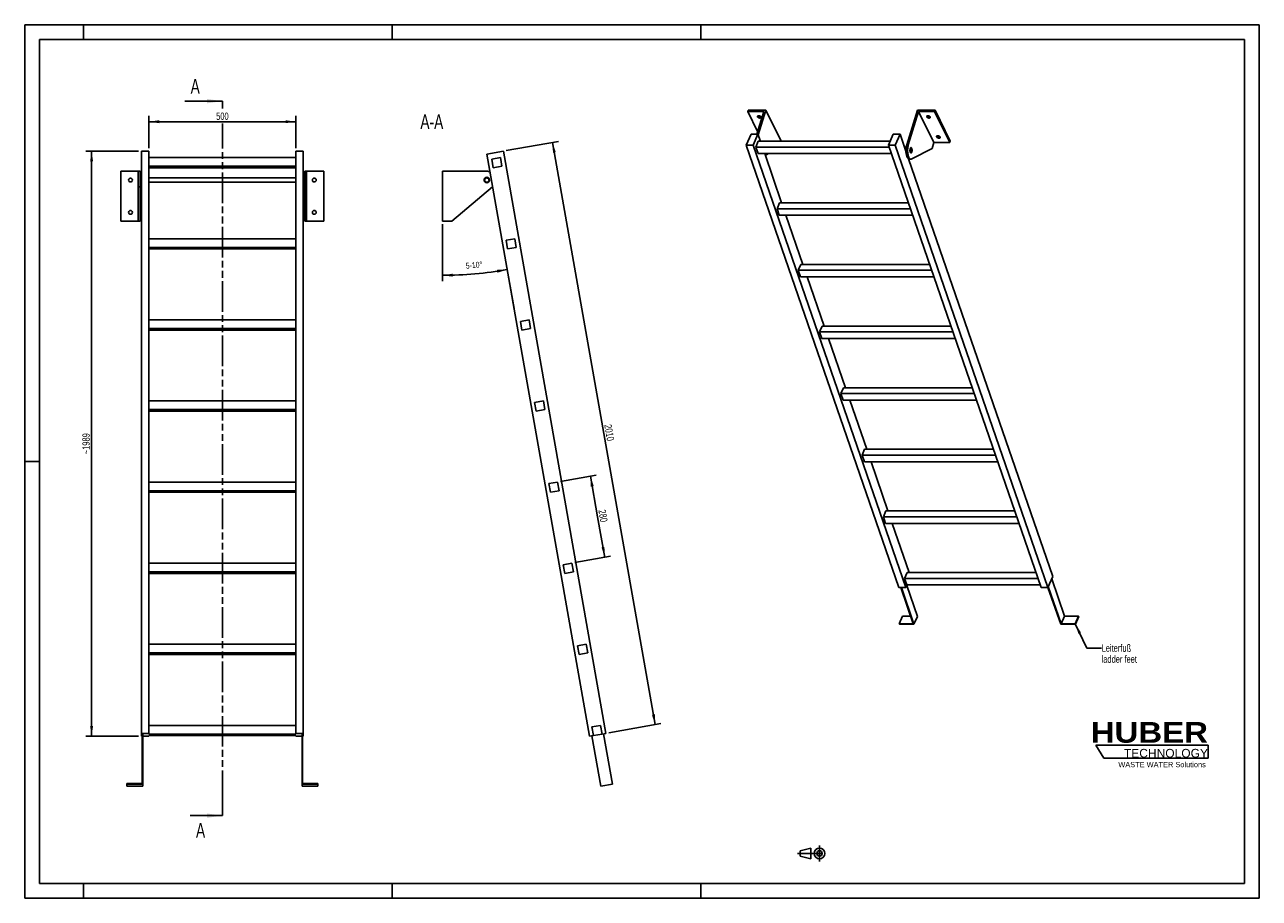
# Model space of a CAD drawing. Header units: millimetres. Extents: x 0 to 4200, y 0 to 2970.
import ezdxf

# ---------------------------------------------------------------- set-up
doc = ezdxf.new("R2010")
doc.units = ezdxf.units.MM
doc.header["$LTSCALE"] = 231
doc.linetypes.add('CENTER', pattern=[0.6, 0.375, -0.075, 0.075, -0.075])
doc.linetypes.add('PHANTOM', pattern=[0.8, 0.45, -0.05, 0.1, -0.05, 0.1, -0.05])
doc.layers.get('0').update_dxf_attribs({"linetype": 'CONTINUOUS'})
for name, color, linetype in [('005_AXIS', 7, 'CONTINUOUS'), ('050_DIMENSIONING', 7, 'CONTINUOUS'), ('053_NOTES', 7, 'CONTINUOUS'), ('HATCHING_BL0', 7, 'CONTINUOUS'), ('HUBER_Logo_BL1', 7, 'CONTINUOUS')]:
    doc.layers.add(name, color=color, linetype=linetype)
doc.styles.get("Standard").update_dxf_attribs({"font": 'txt', "width": 0.7})
doc.styles.add('TEXTSTYLE_2', font='ariblk.ttf')
doc.styles.add('TEXTSTYLE_3', font='arial.ttf')
doc.dimstyles.new('DIMSTYLE_1', dxfattribs={"dimtxt": 25, "dimasz": 35, "dimexe": 2, "dimexo": 1, "dimtad": 1, "dimdec": 1, "dimtxsty": 'STANDARD', "dimblk": '_FILLED', "dimblk1": '_FILLED', "dimblk2": '_FILLED', "dimcen": 0.09, "dimazin": 2, "dimtp": 0.8, "dimtm": 0.8, "dimtfac": 1, "dimtdec": 1, "dimtofl": 0, "dimtmove": 0, "dimatfit": 3, "dimldrblk": '_FILLED', "dimfxl": 1, "dimtolj": 1, "dimarcsym": 0})
doc.dimstyles.new('DIMSTYLE_2', dxfattribs={"dimtxt": 20, "dimasz": 35, "dimexe": 2, "dimexo": 1, "dimgap": 2, "dimtad": 1, "dimdec": 1, "dimtxsty": 'STANDARD', "dimblk": '_FILLED', "dimblk1": '_FILLED', "dimblk2": '_FILLED', "dimcen": 0.09, "dimazin": 2, "dimtp": 0.5, "dimtm": 0.5, "dimtfac": 1, "dimtdec": 1, "dimtofl": 0, "dimtmove": 0, "dimatfit": 3, "dimldrblk": '_FILLED', "dimfxl": 1, "dimtolj": 1, "dimarcsym": 0})
doc.dimstyles.new('DIMSTYLE_3', dxfattribs={"dimtxt": 25, "dimasz": 35, "dimexe": 2, "dimexo": 1, "dimtad": 1, "dimdec": 0, "dimtxsty": 'STANDARD', "dimblk": '_FILLED', "dimblk1": '_FILLED', "dimblk2": '_FILLED', "dimcen": 0.09, "dimazin": 2, "dimtp": 1.2, "dimtm": 1.2, "dimtfac": 1, "dimtdec": 0, "dimtofl": 0, "dimtmove": 0, "dimatfit": 3, "dimldrblk": '_FILLED', "dimfxl": 1, "dimtolj": 1, "dimarcsym": 0})
doc.dimstyles.new('DIMSTYLE_4', dxfattribs={"dimtxt": 25, "dimasz": 35, "dimexe": 2, "dimexo": 1, "dimtad": 1, "dimdec": 0, "dimtxsty": 'STANDARD', "dimblk": '_FILLED', "dimblk1": '_FILLED', "dimblk2": '_FILLED', "dimcen": 0.09, "dimazin": 2, "dimtp": 2, "dimtm": 2, "dimtfac": 1, "dimtdec": 0, "dimtofl": 0, "dimtmove": 0, "dimatfit": 3, "dimldrblk": '_FILLED', "dimfxl": 1, "dimtolj": 1, "dimarcsym": 0})
doc.dimstyles.new('DIMSTYLE_5', dxfattribs={"dimtxt": 25, "dimasz": 35, "dimexe": 2, "dimexo": 1, "dimtad": 1, "dimtxsty": 'STANDARD', "dimblk": '_FILLED', "dimblk1": '_FILLED', "dimblk2": '_FILLED', "dimcen": 0.09, "dimazin": 2, "dimtp": 0.5, "dimtm": 0.5, "dimtfac": 1, "dimtofl": 0, "dimtmove": 0, "dimatfit": 3, "dimldrblk": '_FILLED', "dimfxl": 1, "dimtolj": 1, "dimarcsym": 0})
doc.dimstyles.get("Standard").update_dxf_attribs({"dimtxt": 25, "dimasz": 35, "dimexe": 2, "dimexo": 1, "dimtad": 1, "dimtxsty": 'STANDARD', "dimblk": '_FILLED', "dimblk1": '_FILLED', "dimblk2": '_FILLED', "dimcen": 0.09, "dimazin": 2, "dimtol": 1, "dimtp": 0.01, "dimtm": 0.01, "dimtfac": 1, "dimtofl": 0, "dimtmove": 0, "dimatfit": 3, "dimldrblk": '_FILLED', "dimfxl": 1, "dimtolj": 1, "dimarcsym": 0})

# ---------------------------------------------------------------- blocks, each defined once
blk = doc.blocks.new('HUBER_LOGO_BL1', base_point=(3837.5, 503.7))
at = {"layer": 'HUBER_Logo_BL1', "color": 5, "linetype": 'CONTINUOUS'}
for p, q in [((4026.4, 521), (3643.9, 521)), ((3643.9, 521), (3670.9, 476)), ((4026.4, 521), (4026.4, 476)), ((3670.9, 476), (4026.4, 476))]:
    blk.add_line(p, q, dxfattribs=at)
at = {"layer": 'HUBER_Logo_BL1', "color": 2, "linetype": 'CONTINUOUS', "attachment_point": 3, "line_spacing_factor": 0.78}
for s, insert, char_height, width, style in [('HUBER\\P\\fArial;\\H29.25;TECHNOLOGY ', (4025.4, 599.1), 70.2, 387.672, 'TEXTSTYLE_2'), ('WASTE WATER Solutions', (4018, 463.6), 18, 297.033, 'TEXTSTYLE_3')]:
    blk.add_mtext(s, dxfattribs=dict(at, insert=insert, char_height=char_height, width=width, style=style))
blk = doc.blocks.new('_FILLED')
at = {"color": 0, "linetype": 'BYBLOCK'}
blk.add_solid([(0, 0), (-1, 0.143), (-1, -0.143)], dxfattribs=at)
blk = doc.blocks.new('*D0')
at = {"layer": '050_DIMENSIONING', "color": 2, "linetype": 'CONTINUOUS'}
for p, q in [((422.6, 2550.2), (422.6, 2660.2)), ((922.6, 2550.2), (922.6, 2660.2)), ((422.6, 2640.2), (672.6, 2640.2)), ((922.6, 2640.2), (672.6, 2640.2))]:
    blk.add_line(p, q, dxfattribs=at)
at = {"layer": '050_DIMENSIONING', "color": 2, "linetype": 'CONTINUOUS', "xscale": 35, "yscale": 35, "zscale": 35, "rotation": 180}
blk.add_blockref('_FILLED', (422.6, 2640.2), dxfattribs=at)
at = {"layer": '050_DIMENSIONING', "color": 2, "linetype": 'CONTINUOUS', "xscale": 35, "yscale": 35, "zscale": 35}
blk.add_blockref('_FILLED', (922.6, 2640.2), dxfattribs=at)
at = {"layer": '050_DIMENSIONING', "color": 2, "linetype": 'CONTINUOUS', "insert": (672.6, 2671.4), "char_height": 25, "width": 85.714, "attachment_point": 2, "line_spacing_factor": 0.9}
blk.add_mtext('500', dxfattribs=at)
blk = doc.blocks.new('*D1')
at = {"layer": '050_DIMENSIONING', "color": 2, "linetype": 'CONTINUOUS'}
for p, q in [((1421.1, 2291.9), (1421.1, 2098)), ((1638, 2157), (1664.8, 2005))]:
    blk.add_line(p, q, dxfattribs=at)
for start, end in [(270, 275), (275, 280)]:
    blk.add_arc((1421.1, 3387.6), 1269.6, start, end, dxfattribs=at)
for points in [[(1456, 2123.5), (1421.1, 2118), (1456.1, 2113.5)], [(1607.8, 2126.7), (1641.5, 2137.3), (1606.2, 2136.6)]]:
    blk.add_solid(points, dxfattribs=at)
at = {"layer": '050_DIMENSIONING', "color": 2, "linetype": 'CONTINUOUS', "insert": (1528.2, 2162.7), "char_height": 20, "width": 103.571, "attachment_point": 2, "rotation": 5, "line_spacing_factor": 0.9}
blk.add_mtext('5-10\\fgdt;{\\W1.0;{\\fgdt;~}}', dxfattribs=at)
blk = doc.blocks.new('*D2')
at = {"layer": '050_DIMENSIONING', "color": 2, "linetype": 'CONTINUOUS'}
for p, q in [((387.6, 2540.2), (207.6, 2540.2)), ((227.6, 2540.2), (227.6, 1545.5)), ((227.6, 550.8), (227.6, 1545.5)), ((387.6, 550.8), (207.6, 550.8))]:
    blk.add_line(p, q, dxfattribs=at)
at = {"layer": '050_DIMENSIONING', "color": 2, "linetype": 'CONTINUOUS', "xscale": 35, "yscale": 35, "zscale": 35}
for p, rotation in [((227.6, 2540.2), 90), ((227.6, 550.8), 270)]:
    blk.add_blockref('_FILLED', p, dxfattribs=dict(at, rotation=rotation))
at = {"layer": '050_DIMENSIONING', "color": 2, "linetype": 'CONTINUOUS', "insert": (196.3, 1545.5), "char_height": 25, "width": 139.286, "attachment_point": 2, "rotation": 90, "line_spacing_factor": 0.9}
blk.add_mtext('~1989', dxfattribs=at)
blk = doc.blocks.new('*D3')
at = {"layer": '050_DIMENSIONING', "color": 2, "linetype": 'CONTINUOUS'}
for p, q in [((1638.2, 2541.9), (1815.5, 2573.2)), ((1795.8, 2569.7), (1970.3, 1580)), ((2144.8, 590.3), (1970.3, 1580)), ((1987.2, 562.5), (2164.5, 593.7))]:
    blk.add_line(p, q, dxfattribs=at)
at = {"layer": '050_DIMENSIONING', "color": 2, "linetype": 'CONTINUOUS', "xscale": 35, "yscale": 35, "zscale": 35}
for p, rotation in [((1795.8, 2569.7), 100), ((2144.8, 590.3), 280)]:
    blk.add_blockref('_FILLED', p, dxfattribs=dict(at, rotation=rotation))
at = {"layer": '050_DIMENSIONING', "color": 2, "linetype": 'CONTINUOUS', "insert": (2001.1, 1585.4), "char_height": 25, "width": 109.821, "attachment_point": 2, "rotation": 280, "line_spacing_factor": 0.9}
blk.add_mtext('2010', dxfattribs=at)
blk = doc.blocks.new('*D4')
at = {"layer": '050_DIMENSIONING', "color": 2, "linetype": 'CONTINUOUS'}
for p, q in [((1822.9, 1416.9), (1944.5, 1438.4)), ((1924.8, 1434.9), (1949.1, 1297)), ((1973.4, 1159.1), (1949.1, 1297)), ((1871.5, 1141.2), (1993.1, 1162.6))]:
    blk.add_line(p, q, dxfattribs=at)
at = {"layer": '050_DIMENSIONING', "color": 2, "linetype": 'CONTINUOUS', "xscale": 35, "yscale": 35, "zscale": 35}
for p, rotation in [((1924.8, 1434.9), 100), ((1973.4, 1159.1), 280)]:
    blk.add_blockref('_FILLED', p, dxfattribs=dict(at, rotation=rotation))
at = {"layer": '050_DIMENSIONING', "color": 2, "linetype": 'CONTINUOUS', "insert": (1979.9, 1302.4), "char_height": 25, "width": 88.393, "attachment_point": 2, "rotation": 280, "line_spacing_factor": 0.9}
blk.add_mtext('280', dxfattribs=at)
blk = doc.blocks.new('PROJEKTIONSMETHODE_1_BL2', base_point=(2680, 152.5))
at = {"color": 2, "linetype": 'CONTINUOUS'}
for p, q in [((2637.8, 161.7), (2674.5, 170.8)), ((2674.5, 134.2), (2674.5, 170.8)), ((2637.8, 143.3), (2637.8, 161.7)), ((2637.8, 143.3), (2674.5, 134.2))]:
    blk.add_line(p, q, dxfattribs=at)
at = {"color": 2, "linetype": 'CENTER'}
for p, q in [((2703.8, 180), (2703.8, 125)), ((2628.7, 152.5), (2731.3, 152.5))]:
    blk.add_line(p, q, dxfattribs=at)
at = {"color": 2, "linetype": 'CONTINUOUS'}
for radius in [18.3, 9.17]:
    blk.add_circle((2703.8, 152.5), radius, dxfattribs=at)
blk = doc.blocks.new('XSEC_FILLED')
at = {"color": 0, "linetype": 'BYBLOCK'}
blk.add_solid([(0, 0), (-1, 0.143), (-1, -0.143)], dxfattribs=at)
blk = doc.blocks.new('HATCHING_BL0', base_point=(608.7, 1495.6))
at = {"layer": 'HATCHING_BL0', "color": 7, "linetype": 'PHANTOM'}
for p, q in [((672.6, 2685.5), (672.6, 2710.2)), ((672.6, 331), (672.6, 2634)), ((672.6, 281), (672.6, 331))]:
    blk.add_line(p, q, dxfattribs=at)
at = {"layer": 'HATCHING_BL0', "color": 7, "linetype": 'CONTINUOUS', "char_height": 50, "width": 64.286, "attachment_point": 1, "line_spacing_factor": 0.9}
for insert in [(564.5, 2785.2), (582.7, 256)]:
    blk.add_mtext('A', dxfattribs=dict(at, insert=insert))
at = {"layer": 'HATCHING_BL0', "color": 7, "linetype": 'CONTINUOUS'}
for points in [[(672.6, 2710.2), (544.9, 2710.2)], [(672.6, 281), (563.1, 281)]]:
    blk.add_leader(points, dimstyle='STANDARD', override={"dimasz": 52.5, "dimtad": 0, "dimldrblk": 'XSEC_FILLED'}, dxfattribs=at)

msp = doc.modelspace()

# ---------------------------------------------------------------- hatches: boundary and pattern name
at = {"linetype": 'CONTINUOUS'}
h = msp.add_hatch(dxfattribs=at)
h.set_pattern_fill('ANSI31', color=2, angle=90, style=0, pattern_type=2)
h.set_pattern_definition([(135, (1421.05, 2386.93), (-239.875, -239.875), [])])
edge = h.paths.add_edge_path()
edge.add_line((1964.081, 558.387), (1934.536, 553.177))
edge.add_line((1934.536, 553.177), (1929.327, 582.722))
edge.add_line((1929.327, 582.722), (1958.871, 587.931))
edge.add_line((1964.081, 558.387), (1958.871, 587.931))
edge = h.paths.add_edge_path()
edge.add_line((1594.186, 2483.401), (1588.976, 2512.945))
edge.add_line((1588.976, 2512.945), (1618.521, 2518.154))
edge.add_line((1623.73, 2488.61), (1618.521, 2518.154))
edge.add_line((1594.186, 2483.401), (1623.73, 2488.61))
edge = h.paths.add_edge_path()
edge.add_line((1642.807, 2207.655), (1637.598, 2237.199))
edge.add_line((1637.598, 2237.199), (1667.142, 2242.408))
edge.add_line((1672.352, 2212.864), (1667.142, 2242.408))
edge.add_line((1642.807, 2207.655), (1672.352, 2212.864))
edge = h.paths.add_edge_path()
edge.add_line((1691.429, 1931.908), (1686.219, 1961.453))
edge.add_line((1686.219, 1961.453), (1715.764, 1966.662))
edge.add_line((1720.973, 1937.118), (1715.764, 1966.662))
edge.add_line((1691.429, 1931.908), (1720.973, 1937.118))
edge = h.paths.add_edge_path()
edge.add_line((1740.05, 1656.162), (1734.841, 1685.706))
edge.add_line((1734.841, 1685.706), (1764.385, 1690.916))
edge.add_line((1769.595, 1661.372), (1764.385, 1690.916))
edge.add_line((1740.05, 1656.162), (1769.595, 1661.372))
edge = h.paths.add_edge_path()
edge.add_line((1788.672, 1380.416), (1783.462, 1409.96))
edge.add_line((1783.462, 1409.96), (1813.007, 1415.17))
edge.add_line((1818.216, 1385.625), (1813.007, 1415.17))
edge.add_line((1788.672, 1380.416), (1818.216, 1385.625))
edge = h.paths.add_edge_path()
edge.add_line((1837.293, 1104.67), (1832.084, 1134.214))
edge.add_line((1832.084, 1134.214), (1861.628, 1139.424))
edge.add_line((1866.838, 1109.879), (1861.628, 1139.424))
edge.add_line((1837.293, 1104.67), (1866.838, 1109.879))
edge = h.paths.add_edge_path()
edge.add_line((1885.915, 828.924), (1880.705, 858.468))
edge.add_line((1880.705, 858.468), (1910.25, 863.677))
edge.add_line((1915.459, 834.133), (1910.25, 863.677))
edge.add_line((1885.915, 828.924), (1915.459, 834.133))
edge = h.paths.add_edge_path()
edge.add_arc((1572.051, 2441.927), 7.5, 0, 180)
edge.add_arc((1572.051, 2441.927), 7.5, -180, 0)

# ---------------------------------------------------------------- linework, layer by layer
at = {"color": 7, "linetype": 'CONTINUOUS'}
for p, q in [((0, 2970), (4200, 2970)), ((0, 0), (0, 2970)), ((4200, 0), (4200, 2970)), ((2514.232, 2675.283), (2459.889, 2675.283)), ((2514.232, 2675.283), (2490.307, 2597.861)), ((2495.179, 2595.743), (2521.211, 2679.983)), ((3000.453, 2561.701), (3037.005, 2679.983)), ((3041.079, 2675.283), (3005.979, 2561.701)), ((3092.936, 2569.609), (3041.079, 2675.283)), ((3095.421, 2675.283), (3041.079, 2675.283)), ((2454.813, 2560.042), (2471.421, 2597.861)), ((2471.421, 2597.861), (2494.447, 2597.861)), ((2494.447, 2597.861), (2477.84, 2560.042)), ((2486.941, 2554.035), (2495.681, 2573.94)), ((2502.708, 2573.94), (2494.447, 2597.861)), ((2944.473, 2573.94), (2495.681, 2573.94)), ((2573.068, 2574.309), (2572.954, 2573.94)), ((2938.37, 2560.042), (2954.978, 2597.861)), ((2954.978, 2597.861), (2978.004, 2597.861)), ((2978.004, 2597.861), (2961.397, 2560.042)), ((2997.987, 2539.995), (2978.004, 2597.861)), ((3092.936, 2569.609), (3086.735, 2549.543)), ((3092.936, 2569.609), (3147.279, 2569.609)), ((422.577, 2540.195), (397.577, 2540.195)), ((397.577, 2528.002), (397.577, 2540.195)), ((397.577, 2444.265), (397.577, 2528.002)), ((422.577, 2242.408), (422.577, 2540.195)), ((947.577, 2540.195), (922.577, 2540.195)), ((922.577, 2242.408), (922.577, 2540.195)), ((947.577, 560.731), (947.577, 2540.195)), ((1628.343, 2540.195), (1572.209, 2530.297)), ((1921.241, 550.833), (1572.209, 2530.297)), ((1977.375, 560.731), (1628.343, 2540.195)), ((2974.143, 1056.181), (2454.813, 2560.042)), ((2477.84, 2560.042), (2454.813, 2560.042)), ((2997.17, 1056.181), (2477.84, 2560.042)), ((2494.692, 2531.59), (2486.941, 2554.035)), ((2940.445, 2554.035), (2486.941, 2554.035)), ((2494.692, 2531.59), (2948.196, 2531.59)), ((2575.052, 2364.447), (2517.333, 2531.59)), ((2530.759, 2531.59), (2519.37, 2525.69)), ((3457.701, 1056.181), (2938.37, 2560.042)), ((2961.397, 2560.042), (2938.37, 2560.042)), ((3480.727, 1056.181), (2961.397, 2560.042)), ((3086.735, 2549.543), (3017.441, 2513.645)), ((922.577, 2518.154), (422.577, 2518.154)), ((422.577, 2488.61), (922.577, 2488.61)), ((422.577, 2483.401), (922.577, 2483.401)), ((1588.976, 2512.945), (1618.521, 2518.154)), ((1594.186, 2483.401), (1588.976, 2512.945)), ((1594.186, 2483.401), (1623.73, 2488.61)), ((1623.73, 2488.61), (1618.521, 2518.154)), ((3497.334, 1094), (3007.036, 2513.791)), ((3009.604, 2513.052), (3015.131, 2513.052)), ((386.577, 2471.927), (327.577, 2471.927)), ((386.577, 2471.927), (386.577, 2451.177)), ((386.577, 2471.927), (392.577, 2471.927)), ((386.577, 2451.177), (386.577, 2449.427)), ((386.577, 2449.427), (386.577, 2441.927)), ((386.577, 2441.927), (386.577, 2434.427)), ((392.577, 2471.927), (392.577, 2451.177)), ((392.577, 2451.177), (392.577, 2441.927)), ((392.577, 2441.927), (392.577, 2432.677)), ((397.577, 2427.955), (397.577, 2444.265)), ((952.577, 2471.927), (952.577, 2451.177)), ((952.577, 2471.927), (958.577, 2471.927)), ((952.577, 2451.177), (952.577, 2441.927)), ((952.577, 2441.927), (952.577, 2432.677)), ((1017.577, 2471.927), (958.577, 2471.927)), ((958.577, 2471.927), (958.577, 2451.177)), ((958.577, 2451.177), (958.577, 2449.427)), ((958.577, 2449.427), (958.577, 2441.927)), ((958.577, 2441.927), (958.577, 2434.427)), ((1572.051, 2471.927), (1421.051, 2471.927)), ((386.577, 2434.427), (386.577, 2432.677)), ((386.577, 2432.677), (386.577, 2419)), ((386.577, 2301.927), (386.577, 2419)), ((392.577, 2432.677), (392.577, 2419)), ((392.577, 2301.927), (392.577, 2419)), ((397.577, 2427.213), (397.577, 2427.955)), ((397.577, 2424.3), (397.577, 2427.213)), ((397.577, 2420.827), (397.577, 2424.3)), ((397.577, 2414.157), (397.577, 2420.827)), ((397.577, 2409.759), (397.577, 2414.157)), ((397.577, 2407.04), (397.577, 2409.759)), ((397.577, 2405.561), (397.577, 2407.04)), ((397.577, 2390.129), (397.577, 2405.561)), ((952.577, 2432.677), (952.577, 2419)), ((952.577, 2301.927), (952.577, 2419)), ((958.577, 2434.427), (958.577, 2432.677)), ((958.577, 2432.677), (958.577, 2419)), ((958.577, 2301.927), (958.577, 2419)), ((1452.668, 2301.927), (1591.399, 2419)), ((397.577, 2384.92), (397.577, 2390.129)), ((397.577, 560.731), (397.577, 2384.92)), ((2559.285, 2344.542), (2568.026, 2364.447)), ((3005.915, 2364.447), (2568.026, 2364.447)), ((3012.789, 2344.542), (2559.285, 2344.542)), ((2567.036, 2322.097), (2559.285, 2344.542)), ((2567.036, 2322.097), (3020.54, 2322.097)), ((2647.397, 2154.954), (2589.677, 2322.097)), ((327.577, 2301.927), (386.577, 2301.927)), ((386.577, 2301.927), (392.577, 2301.927)), ((952.577, 2301.927), (958.577, 2301.927)), ((958.577, 2301.927), (1017.577, 2301.927)), ((1421.051, 2301.927), (1452.668, 2301.927)), ((422.577, 2212.864), (422.577, 2242.408)), ((922.577, 2242.408), (422.577, 2242.408)), ((922.577, 2212.864), (922.577, 2242.408)), ((1637.598, 2237.199), (1667.142, 2242.408)), ((1642.807, 2207.655), (1637.598, 2237.199)), ((1672.352, 2212.864), (1667.142, 2242.408)), ((422.577, 2207.655), (422.577, 2212.864)), ((422.577, 2212.864), (922.577, 2212.864)), ((422.577, 1966.662), (422.577, 2207.655)), ((422.577, 2207.655), (922.577, 2207.655)), ((922.577, 2207.655), (922.577, 2212.864)), ((922.577, 1966.662), (922.577, 2207.655)), ((1642.807, 2207.655), (1672.352, 2212.864)), ((2631.63, 2135.049), (2640.37, 2154.954)), ((3078.26, 2154.954), (2640.37, 2154.954)), ((3085.134, 2135.049), (2631.63, 2135.049)), ((2639.381, 2112.604), (2631.63, 2135.049)), ((2639.381, 2112.604), (3092.885, 2112.604)), ((2719.741, 1945.461), (2662.022, 2112.604)), ((422.577, 1937.118), (422.577, 1966.662)), ((922.577, 1966.662), (422.577, 1966.662)), ((422.577, 1931.908), (422.577, 1937.118)), ((422.577, 1937.118), (922.577, 1937.118)), ((922.577, 1937.118), (922.577, 1966.662)), ((922.577, 1931.908), (922.577, 1937.118)), ((1686.219, 1961.453), (1715.764, 1966.662)), ((1691.429, 1931.908), (1686.219, 1961.453)), ((1691.429, 1931.908), (1720.973, 1937.118)), ((1720.973, 1937.118), (1715.764, 1966.662)), ((2712.715, 1945.461), (2703.974, 1925.556)), ((3150.604, 1945.461), (2712.715, 1945.461)), ((422.577, 1690.916), (422.577, 1931.908)), ((422.577, 1931.908), (922.577, 1931.908)), ((922.577, 1690.916), (922.577, 1931.908)), ((3157.478, 1925.556), (2703.974, 1925.556)), ((2711.725, 1903.11), (2703.974, 1925.556)), ((2711.725, 1903.11), (3165.229, 1903.11)), ((2792.086, 1735.968), (2734.366, 1903.11)), ((2785.059, 1735.968), (2776.319, 1716.063)), ((3222.949, 1735.968), (2785.059, 1735.968)), ((422.577, 1661.372), (422.577, 1690.916)), ((922.577, 1690.916), (422.577, 1690.916)), ((922.577, 1661.372), (922.577, 1690.916)), ((1734.841, 1685.706), (1764.385, 1690.916)), ((1740.05, 1656.162), (1734.841, 1685.706)), ((1769.595, 1661.372), (1764.385, 1690.916)), ((3229.823, 1716.063), (2776.319, 1716.063)), ((2784.07, 1693.617), (2776.319, 1716.063)), ((2784.07, 1693.617), (3237.574, 1693.617)), ((2864.43, 1526.474), (2806.711, 1693.617)), ((422.577, 1656.162), (422.577, 1661.372)), ((422.577, 1661.372), (922.577, 1661.372)), ((422.577, 1415.17), (422.577, 1656.162)), ((422.577, 1656.162), (922.577, 1656.162)), ((922.577, 1656.162), (922.577, 1661.372)), ((922.577, 1415.17), (922.577, 1656.162)), ((1740.05, 1656.162), (1769.595, 1661.372)), ((2857.404, 1526.474), (2848.663, 1506.57)), ((3295.293, 1526.474), (2857.404, 1526.474)), ((3302.167, 1506.57), (2848.663, 1506.57)), ((2856.414, 1484.124), (2848.663, 1506.57)), ((2856.414, 1484.124), (3309.918, 1484.124)), ((2936.775, 1316.981), (2879.055, 1484.124)), ((422.577, 1385.625), (422.577, 1415.17)), ((922.577, 1415.17), (422.577, 1415.17)), ((922.577, 1385.625), (922.577, 1415.17)), ((1783.462, 1409.96), (1813.007, 1415.17)), ((1788.672, 1380.416), (1783.462, 1409.96)), ((1818.216, 1385.625), (1813.007, 1415.17)), ((422.577, 1380.416), (422.577, 1385.625)), ((422.577, 1385.625), (922.577, 1385.625)), ((422.577, 1139.424), (422.577, 1380.416)), ((422.577, 1380.416), (922.577, 1380.416)), ((922.577, 1380.416), (922.577, 1385.625)), ((922.577, 1139.424), (922.577, 1380.416)), ((1788.672, 1380.416), (1818.216, 1385.625)), ((2929.748, 1316.981), (2921.008, 1297.077)), ((3367.638, 1316.981), (2929.748, 1316.981)), ((3374.512, 1297.077), (2921.008, 1297.077)), ((2928.759, 1274.631), (2921.008, 1297.077)), ((2928.759, 1274.631), (3382.263, 1274.631)), ((3009.119, 1107.488), (2951.4, 1274.631)), ((422.577, 1109.879), (422.577, 1139.424)), ((922.577, 1139.424), (422.577, 1139.424)), ((922.577, 1109.879), (922.577, 1139.424)), ((1832.084, 1134.214), (1861.628, 1139.424)), ((1837.293, 1104.67), (1832.084, 1134.214)), ((1866.838, 1109.879), (1861.628, 1139.424)), ((422.577, 1104.67), (422.577, 1109.879)), ((422.577, 1109.879), (922.577, 1109.879)), ((422.577, 863.677), (422.577, 1104.67)), ((422.577, 1104.67), (922.577, 1104.67)), ((922.577, 1104.67), (922.577, 1109.879)), ((922.577, 863.677), (922.577, 1104.67)), ((1837.293, 1104.67), (1866.838, 1109.879)), ((3002.093, 1107.488), (2993.352, 1087.584)), ((3439.983, 1107.488), (3002.093, 1107.488)), ((3497.334, 1094), (3480.727, 1056.181)), ((2997.17, 1056.181), (2974.143, 1056.181)), ((2980.41, 1056.181), (3022.902, 933.132)), ((3025.261, 931.636), (2982.252, 1056.181)), ((3001.103, 1065.138), (2993.352, 1087.584)), ((3446.856, 1087.584), (2993.352, 1087.584)), ((3001.103, 1065.138), (2997.17, 1056.181)), ((3036.916, 958.175), (3000.473, 1063.703)), ((3001.103, 1065.138), (3454.607, 1065.138)), ((3480.727, 1056.181), (3457.701, 1056.181)), ((3481.141, 1057.124), (3524.476, 931.636)), ((3525.802, 933.132), (3482.172, 1059.472)), ((3537.456, 959.671), (3493.827, 1086.012)), ((2986.662, 959.671), (2975.007, 933.132)), ((2975.007, 933.132), (2975.524, 931.636)), ((3022.902, 933.132), (2975.007, 933.132)), ((2975.524, 931.636), (3025.261, 931.636)), ((3013.737, 959.671), (2986.662, 959.671)), ((3036.916, 958.175), (3025.261, 931.636)), ((3524.476, 931.636), (3574.214, 931.636)), ((3537.456, 959.671), (3525.802, 933.132)), ((3573.697, 933.132), (3525.802, 933.132)), ((3585.351, 959.671), (3537.456, 959.671)), ((3585.351, 959.671), (3573.697, 933.132)), ((3574.214, 931.636), (3573.697, 933.132)), ((3585.868, 958.175), (3574.214, 931.636)), ((3585.868, 958.175), (3585.351, 959.671)), ((422.577, 834.133), (422.577, 863.677)), ((922.577, 863.677), (422.577, 863.677)), ((922.577, 834.133), (922.577, 863.677)), ((1880.705, 858.468), (1910.25, 863.677)), ((1885.915, 828.924), (1880.705, 858.468)), ((1915.459, 834.133), (1910.25, 863.677)), ((422.577, 828.924), (422.577, 834.133)), ((422.577, 834.133), (922.577, 834.133)), ((422.577, 587.931), (422.577, 828.924)), ((422.577, 828.924), (922.577, 828.924)), ((922.577, 828.924), (922.577, 834.133)), ((922.577, 587.931), (922.577, 828.924)), ((1885.915, 828.924), (1915.459, 834.133)), ((397.577, 560.731), (397.577, 550.833)), ((422.577, 560.731), (397.577, 560.731)), ((397.577, 550.833), (399.577, 550.833)), ((399.577, 559.255), (399.577, 389.868)), ((399.577, 559.255), (401.577, 559.255)), ((401.577, 387.899), (401.577, 559.255)), ((401.577, 550.833), (422.577, 550.833)), ((422.577, 560.731), (422.577, 587.931)), ((922.577, 587.931), (422.577, 587.931)), ((422.577, 558.387), (422.577, 560.731)), ((422.577, 558.387), (922.577, 558.387)), ((422.577, 550.833), (422.577, 553.177)), ((422.577, 553.177), (922.577, 553.177)), ((922.577, 560.731), (922.577, 587.931)), ((922.577, 560.731), (922.577, 558.387)), ((947.577, 560.731), (922.577, 560.731)), ((922.577, 553.177), (922.577, 550.833)), ((922.577, 550.833), (943.577, 550.833)), ((943.577, 559.255), (943.577, 387.899)), ((943.577, 559.255), (945.577, 559.255)), ((945.577, 389.868), (945.577, 559.255)), ((945.577, 550.833), (947.577, 550.833)), ((947.577, 550.833), (947.577, 560.731)), ((1934.536, 553.177), (1921.241, 550.833)), ((1929.327, 582.722), (1958.871, 587.931)), ((1934.536, 553.177), (1929.327, 582.722)), ((1929.612, 552.309), (1959.827, 380.953)), ((1964.081, 558.387), (1934.536, 553.177)), ((1964.081, 558.387), (1958.871, 587.931)), ((1977.375, 560.731), (1964.081, 558.387)), ((1969.005, 559.255), (1999.219, 387.899)), ((347.577, 389.868), (347.577, 387.899)), ((399.577, 389.868), (347.577, 389.868)), ((347.577, 380.953), (347.577, 387.899)), ((347.577, 387.899), (401.577, 387.899)), ((347.577, 380.953), (401.577, 380.953)), ((401.577, 380.953), (401.577, 387.899)), ((943.577, 380.953), (943.577, 387.899)), ((943.577, 387.899), (997.577, 387.899)), ((943.577, 380.953), (997.577, 380.953)), ((997.577, 389.868), (945.577, 389.868)), ((997.577, 387.899), (997.577, 389.868)), ((997.577, 380.953), (997.577, 387.899)), ((1959.827, 380.953), (1999.219, 387.899)), ((0, 0), (4200, 0))]:
    msp.add_line(p, q, dxfattribs=at)
at = {"color": 3, "linetype": 'CONTINUOUS'}
for p, q in [((0, 2970), (0, 0)), ((4200, 2970), (0, 2970)), ((200, 2970), (200, 2920)), ((1250, 2970), (1250, 2920)), ((2300, 2970), (2300, 2920)), ((4200, 2970), (4200, 0)), ((0, 1485), (50, 1485)), ((200, 0), (200, 50)), ((1250, 0), (1250, 50)), ((2300, 0), (2300, 50)), ((4200, 0), (0, 0))]:
    msp.add_line(p, q, dxfattribs=at)
at = {"color": 5, "linetype": 'CONTINUOUS'}
for p, q in [((50, 2920), (50, 50)), ((4150, 2920), (50, 2920)), ((4150, 50), (4150, 2920)), ((50, 50), (4150, 50))]:
    msp.add_line(p, q, dxfattribs=at)
at = {"color": 9, "linetype": 'CONTINUOUS'}
for p, q in [((3000.453, 2561.701), (3005.979, 2561.701)), ((392.577, 2419), (386.577, 2419)), ((958.577, 2419), (952.577, 2419))]:
    msp.add_line(p, q, dxfattribs=at)
at = {"color": 7, "linetype": 'CONTINUOUS'}
for radius, start, end in [(7.5, 0, 180), (7.5, 180, 360), (30, 68.888681, 90), (30, 310.160401, 311.1227)]:
    msp.add_arc((1572.051, 2441.927), radius, start, end, dxfattribs=at)
for points, knots in [([(3000.453, 2561.701), (2999.723, 2559.34), (2998.608, 2554.251), (2997.842, 2546.291), (2997.934, 2538.085), (2998.737, 2531.399), (2999.832, 2526.435), (3000.821, 2523.125), (3001.977, 2520.2), (3003.281, 2517.712), (3004.709, 2515.705), (3006.247, 2514.214), (3007.883, 2513.274), (3009.052, 2513.052), (3009.604, 2513.052)], [0, 0, 0, 0, 0.1393862, 0.29277846, 0.45027331, 0.60148396, 0.67169736, 0.73686464, 0.7961308, 0.84889737, 0.89493071, 0.93453672, 0.96882886, 1, 1, 1, 1]), ([(3005.979, 2561.701), (3005.25, 2559.34), (3004.135, 2554.251), (3003.368, 2546.291), (3003.46, 2538.085), (3004.264, 2531.399), (3005.359, 2526.435), (3006.347, 2523.125), (3007.504, 2520.2), (3008.807, 2517.712), (3010.235, 2515.705), (3011.773, 2514.214), (3013.41, 2513.274), (3014.578, 2513.052), (3015.131, 2513.052)], [0, 0, 0, 0, 0.1393862, 0.29277846, 0.45027331, 0.60148396, 0.67169736, 0.73686464, 0.7961308, 0.84889737, 0.89493071, 0.93453672, 0.96882886, 1, 1, 1, 1]), ([(3015.131, 2513.052), (3015.521, 2513.052), (3016.324, 2513.158), (3017.076, 2513.456), (3017.441, 2513.645)], [0, 0, 0, 0, 0.48713297, 1, 1, 1, 1])]:
    msp.add_open_spline(points, degree=3, knots=knots, dxfattribs=at)
at = {"layer": '005_AXIS', "color": 7, "linetype": 'CONTINUOUS'}
for p, q in [((2461.342, 2679.983), (2459.889, 2675.283)), ((2459.889, 2675.283), (2493.234, 2607.334)), ((2521.211, 2679.983), (2461.342, 2679.983)), ((2573.068, 2574.309), (2521.211, 2679.983)), ((3096.874, 2679.983), (3037.005, 2679.983)), ((3096.874, 2679.983), (3095.421, 2675.283)), ((3147.279, 2569.609), (3095.421, 2675.283)), ((3148.731, 2574.309), (3096.874, 2679.983)), ((3148.731, 2574.309), (3147.279, 2569.609)), ((2998.295, 2550.552), (2994.341, 2550.552)), ((3015.131, 2550.552), (3013.024, 2550.552)), ((3015.131, 2535.552), (3013.027, 2535.552)), ((327.577, 2471.927), (327.577, 2301.927)), ((397.577, 2449.427), (392.577, 2449.427)), ((922.577, 2449.427), (422.577, 2449.427)), ((952.577, 2449.427), (947.577, 2449.427)), ((1017.577, 2301.927), (1017.577, 2471.927)), ((1421.051, 2471.927), (1421.051, 2301.927)), ((397.577, 2434.427), (392.577, 2434.427)), ((922.577, 2434.427), (422.577, 2434.427)), ((952.577, 2434.427), (947.577, 2434.427))]:
    msp.add_line(p, q, dxfattribs=at)
for centre, radius, start, end in [((360.077, 2441.927), 6.5, 0, 180), ((360.077, 2441.927), 6.5, 180, 360), ((985.077, 2441.927), 6.5, 0, 180), ((985.077, 2441.927), 6.5, 180, 360), ((1572.051, 2441.927), 9.25, 0, 180), ((1572.051, 2441.927), 9.25, 180, 360), ((360.077, 2331.927), 6.5, 0, 180), ((360.077, 2331.927), 6.5, 180, 360), ((985.077, 2331.927), 6.5, 0, 180), ((985.077, 2331.927), 6.5, 180, 360)]:
    msp.add_arc(centre, radius, start, end, dxfattribs=at)
for points, knots in [([(2492.988, 2656.635), (2492.836, 2656.944), (2492.623, 2657.58), (2492.673, 2658.257), (2492.765, 2658.554)], [0, 0, 0, 0, 0.52599001, 1, 1, 1, 1]), ([(2492.765, 2658.554), (2492.826, 2658.751), (2493.012, 2659.139), (2493.455, 2659.638), (2494.046, 2660.049), (2495.051, 2660.486), (2496.58, 2660.738), (2498.567, 2660.612), (2500.597, 2660.084), (2502.463, 2659.208), (2503.978, 2658.073), (2504.722, 2657.123), (2504.962, 2656.635)], [0, 0, 0, 0, 0.04317928, 0.08863393, 0.13810718, 0.19258203, 0.31675071, 0.45771901, 0.606659, 0.75286299, 0.88624344, 1, 1, 1, 1]), ([(2505.185, 2654.716), (2505.124, 2654.518), (2504.938, 2654.13), (2504.495, 2653.631), (2503.904, 2653.221), (2502.899, 2652.784), (2501.37, 2652.531), (2499.383, 2652.658), (2497.353, 2653.185), (2495.487, 2654.062), (2493.972, 2655.197), (2493.228, 2656.147), (2492.988, 2656.635)], [0, 0, 0, 0, 0.04317928, 0.08863393, 0.13810718, 0.19258203, 0.31675071, 0.45771901, 0.606659, 0.75286299, 0.88624344, 1, 1, 1, 1]), ([(2504.357, 2657.543), (2503.591, 2657.326), (2501.867, 2657.199), (2499.298, 2657.68), (2496.906, 2658.732), (2495.554, 2659.81), (2495.044, 2660.421)], [0, 0, 0, 0, 0.23499217, 0.50000086, 0.76500904, 1, 1, 1, 1]), ([(2504.962, 2656.635), (2505.114, 2656.325), (2505.327, 2655.689), (2505.277, 2655.013), (2505.185, 2654.716)], [0, 0, 0, 0, 0.52599001, 1, 1, 1, 1]), ([(3068.651, 2656.635), (3068.499, 2656.944), (3068.286, 2657.58), (3068.336, 2658.257), (3068.428, 2658.554)], [0, 0, 0, 0, 0.52599001, 1, 1, 1, 1]), ([(3068.428, 2658.554), (3068.489, 2658.751), (3068.675, 2659.139), (3069.118, 2659.638), (3069.71, 2660.049), (3070.714, 2660.486), (3072.243, 2660.738), (3074.231, 2660.612), (3076.26, 2660.084), (3078.126, 2659.208), (3079.641, 2658.073), (3080.386, 2657.123), (3080.625, 2656.635)], [0, 0, 0, 0, 0.04317928, 0.08863393, 0.13810718, 0.19258203, 0.31675071, 0.45771901, 0.606659, 0.75286299, 0.88624344, 1, 1, 1, 1]), ([(3080.848, 2654.716), (3080.788, 2654.518), (3080.601, 2654.13), (3080.158, 2653.631), (3079.567, 2653.221), (3078.562, 2652.784), (3077.033, 2652.531), (3075.046, 2652.658), (3073.016, 2653.185), (3071.151, 2654.062), (3069.635, 2655.197), (3068.891, 2656.147), (3068.651, 2656.635)], [0, 0, 0, 0, 0.04317928, 0.08863393, 0.13810718, 0.19258203, 0.31675071, 0.45771901, 0.606659, 0.75286299, 0.88624344, 1, 1, 1, 1]), ([(3080.021, 2657.543), (3079.254, 2657.326), (3077.53, 2657.199), (3074.961, 2657.68), (3072.569, 2658.732), (3071.217, 2659.81), (3070.707, 2660.421)], [0, 0, 0, 0, 0.23499217, 0.50000086, 0.76500904, 1, 1, 1, 1]), ([(3080.625, 2656.635), (3080.777, 2656.325), (3080.99, 2655.689), (3080.94, 2655.013), (3080.848, 2654.716)], [0, 0, 0, 0, 0.52599001, 1, 1, 1, 1]), ([(3102.206, 2588.258), (3102.054, 2588.567), (3101.841, 2589.203), (3101.891, 2589.88), (3101.983, 2590.177)], [0, 0, 0, 0, 0.52599001, 1, 1, 1, 1]), ([(3101.983, 2590.177), (3102.044, 2590.374), (3102.23, 2590.762), (3102.673, 2591.261), (3103.264, 2591.671), (3104.269, 2592.109), (3105.798, 2592.361), (3107.785, 2592.234), (3109.815, 2591.707), (3111.681, 2590.831), (3113.196, 2589.696), (3113.94, 2588.746), (3114.18, 2588.258)], [0, 0, 0, 0, 0.04317928, 0.08863393, 0.13810718, 0.19258203, 0.31675071, 0.45771901, 0.606659, 0.75286299, 0.88624344, 1, 1, 1, 1]), ([(3114.403, 2586.338), (3114.342, 2586.141), (3114.156, 2585.753), (3113.713, 2585.254), (3113.122, 2584.844), (3112.117, 2584.406), (3110.588, 2584.154), (3108.6, 2584.281), (3106.571, 2584.808), (3104.705, 2585.685), (3103.19, 2586.82), (3102.446, 2587.769), (3102.206, 2588.258)], [0, 0, 0, 0, 0.04317928, 0.08863393, 0.13810718, 0.19258203, 0.31675071, 0.45771901, 0.606659, 0.75286299, 0.88624344, 1, 1, 1, 1]), ([(3113.575, 2589.166), (3112.809, 2588.949), (3111.085, 2588.822), (3108.516, 2589.303), (3106.124, 2590.355), (3104.772, 2591.433), (3104.261, 2592.044)], [0, 0, 0, 0, 0.23499217, 0.50000086, 0.76500904, 1, 1, 1, 1]), ([(3114.18, 2588.258), (3114.332, 2587.948), (3114.545, 2587.312), (3114.495, 2586.636), (3114.403, 2586.338)], [0, 0, 0, 0, 0.52599001, 1, 1, 1, 1]), ([(3015.131, 2552.302), (3014.942, 2552.302), (3014.54, 2552.217), (3013.987, 2551.863), (3013.474, 2551.307), (3012.803, 2550.244), (3012.15, 2548.486), (3011.662, 2546.025), (3011.475, 2543.292), (3011.607, 2540.537), (3012.046, 2538.013), (3012.565, 2536.471), (3012.891, 2535.807)], [0, 0, 0, 0, 0.03139335, 0.06653602, 0.10789214, 0.15653911, 0.27536242, 0.41788486, 0.57383792, 0.73088447, 0.87653107, 1, 1, 1, 1]), ([(3015.131, 2550.552), (3014.978, 2550.552), (3014.652, 2550.483), (3014.204, 2550.196), (3013.787, 2549.746), (3013.244, 2548.883), (3012.714, 2547.458), (3012.318, 2545.462), (3012.167, 2543.246), (3012.274, 2541.013), (3012.629, 2538.967), (3013.05, 2537.716), (3013.315, 2537.177)], [0, 0, 0, 0, 0.03139336, 0.06653604, 0.10789215, 0.1565391, 0.27536241, 0.41788485, 0.57383792, 0.73088447, 0.87653103, 1, 1, 1, 1]), ([(3012.891, 2535.807), (3013.037, 2535.509), (3013.341, 2534.976), (3013.887, 2534.325), (3014.484, 2533.905), (3014.925, 2533.802), (3015.131, 2533.802)], [0, 0, 0, 0, 0.31594759, 0.58208421, 0.80455749, 1, 1, 1, 1]), ([(3013.315, 2537.177), (3013.433, 2536.936), (3013.679, 2536.504), (3014.123, 2535.976), (3014.606, 2535.636), (3014.964, 2535.552), (3015.131, 2535.552)], [0, 0, 0, 0, 0.31594789, 0.58208425, 0.80455749, 1, 1, 1, 1]), ([(3017.37, 2550.298), (3017.224, 2550.596), (3016.92, 2551.129), (3016.374, 2551.78), (3015.777, 2552.199), (3015.336, 2552.302), (3015.131, 2552.302)], [0, 0, 0, 0, 0.31594759, 0.58208421, 0.80455749, 1, 1, 1, 1]), ([(3016.946, 2548.927), (3016.828, 2549.168), (3016.582, 2549.601), (3016.139, 2550.129), (3015.655, 2550.469), (3015.297, 2550.552), (3015.131, 2550.552)], [0, 0, 0, 0, 0.31594789, 0.58208425, 0.80455749, 1, 1, 1, 1]), ([(3015.131, 2533.802), (3015.319, 2533.802), (3015.721, 2533.888), (3016.274, 2534.242), (3016.787, 2534.797), (3017.458, 2535.861), (3018.111, 2537.619), (3018.599, 2540.08), (3018.786, 2542.813), (3018.654, 2545.567), (3018.215, 2548.091), (3017.696, 2549.633), (3017.37, 2550.298)], [0, 0, 0, 0, 0.03139335, 0.06653602, 0.10789214, 0.15653911, 0.27536242, 0.41788486, 0.57383792, 0.73088447, 0.87653107, 1, 1, 1, 1]), ([(3015.131, 2535.552), (3015.283, 2535.552), (3015.609, 2535.621), (3016.058, 2535.909), (3016.474, 2536.359), (3017.017, 2537.221), (3017.547, 2538.647), (3017.943, 2540.642), (3018.095, 2542.858), (3017.987, 2545.092), (3017.632, 2547.138), (3017.211, 2548.388), (3016.946, 2548.927)], [0, 0, 0, 0, 0.03139336, 0.06653604, 0.10789215, 0.1565391, 0.27536241, 0.41788485, 0.57383792, 0.73088447, 0.87653103, 1, 1, 1, 1])]:
    msp.add_open_spline(points, degree=3, knots=knots, dxfattribs=at)

# ---------------------------------------------------------------- block references
at = {"color": 2, "linetype": 'CONTINUOUS'}
msp.add_blockref('PROJEKTIONSMETHODE_1_BL2', (2680, 152.5), dxfattribs=at)
at = {"layer": 'HATCHING_BL0'}
msp.add_blockref('HATCHING_BL0', (608.714, 1495.574), dxfattribs=at)
at = {"layer": 'HUBER_Logo_BL1'}
msp.add_blockref('HUBER_LOGO_BL1', (3837.497, 503.742), dxfattribs=at)

# ---------------------------------------------------------------- texts
at = {"layer": '053_NOTES', "color": 2, "linetype": 'CONTINUOUS', "line_spacing_factor": 0.9}
for s, insert, char_height, width, attachment_point in [('A-A', (1424.078, 2665.195), 50, 196.42857, 3), ('Leiterfuß\\Pladder feet', (3663.49, 863.063), 25, 283.03571, 1)]:
    msp.add_mtext(s, dxfattribs=dict(at, insert=insert, char_height=char_height, width=width, attachment_point=attachment_point))

# ---------------------------------------------------------------- dimensions: what is measured, and where the dimension line sits
at = {"layer": '050_DIMENSIONING', "color": 2, "linetype": 'CONTINUOUS'}
dim = msp.add_linear_dim(base=(922.577, 2640.195), p1=(422.577, 2549.195), p2=(922.577, 2549.195), dimstyle='DIMSTYLE_1', dxfattribs=at)
dim.commit()
dim.dimension.update_dxf_attribs({"geometry": '*D0', "text_midpoint": (669.006, 2640.195), "dimtype": 160})
for base, p1, p2, angle, dimstyle, picture, middle in [((1795.76, 2569.715), (1986.239, 562.294), (1637.206, 2541.758), 100, 'DIMSTYLE_4', '*D3', (1969.656, 1583.5)), ((1973.404, 1159.133), (1821.87, 1416.733), (1870.491, 1140.986), 280, 'DIMSTYLE_5', '*D4', (1948.473, 1300.523))]:
    dim = msp.add_linear_dim(base=base, p1=p1, p2=p2, angle=angle, dimstyle=dimstyle, dxfattribs=at)
    dim.commit()
    dim.dimension.update_dxf_attribs({"geometry": picture, "text_midpoint": middle, "dimtype": 160})
dim = msp.add_linear_dim(base=(227.577, 550.833), p1=(388.577, 2540.195), p2=(388.577, 550.833), angle=270, text='~<>', dimstyle='DIMSTYLE_3', dxfattribs=at)
dim.commit()
dim.dimension.update_dxf_attribs({"geometry": '*D2', "text_midpoint": (227.577, 1545.514), "dimtype": 160})
dim = msp.add_angular_dim_2l(base=(1531.702, 2122.805), line1=((1421.051, 2305.623), (1421.051, 2292.927)), line2=((1635.66, 2170.446), (1637.865, 2157.943)), text='5-<>', dimstyle='DIMSTYLE_2', dxfattribs=at)
dim.commit()
dim.dimension.update_dxf_attribs({"geometry": '*D1', "text_midpoint": (1531.702, 2122.805), "dimtype": 162})

# ---------------------------------------------------------------- leaders
at = {"layer": '053_NOTES', "color": 2, "linetype": 'CONTINUOUS'}
msp.add_leader([(3573.697, 933.132), (3613.49, 850.563), (3663.49, 850.563)], dimstyle='STANDARD', override={"dimtad": 0}, dxfattribs=at)

doc.saveas('drawing.dxf')
